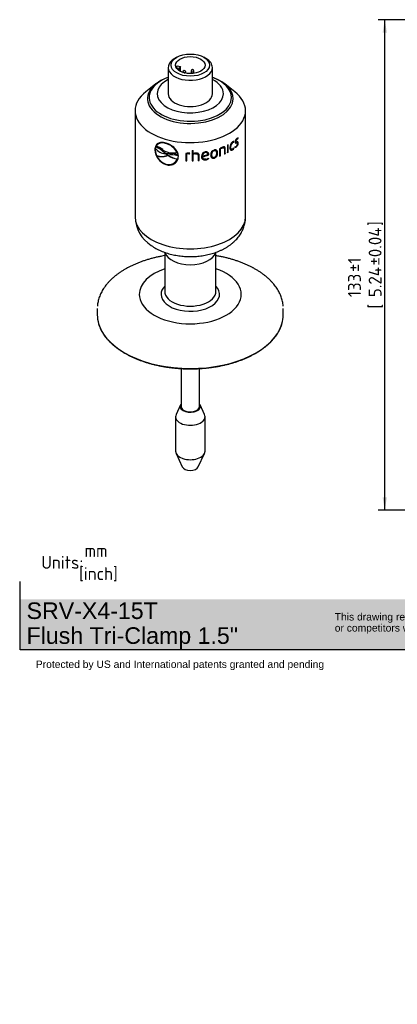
# Paper-space layout 'Invenitec-A4' of a CAD drawing. Header units: millimetres. Extents: x 0 to 306, y -84 to 205.
# Tile 1 of 2: x 0 to 103, y -84 to 183. Entities that reach past the tile are written whole.
import ezdxf
from ezdxf.entities.mleader import LeaderData, LeaderLine
from ezdxf.enums import TextEntityAlignment as Align
from ezdxf.math import Vec2, Vec3

# ---------------------------------------------------------------- set-up
doc = ezdxf.new("R2010")
doc.units = ezdxf.units.MM
doc.layers.add('Default', color=7, linetype='Continuous')
doc.layers.add('SRV-FLUSH-X4-1.5', color=7, linetype='Continuous')
doc.styles.add('SEACAD_Solid_Edge_ISO', font='seiso.ttf')
doc.dimstyles.new('Rheonics_Publish', dxfattribs={"dimtxt": 3.5, "dimasz": 3.5, "dimexe": 1.75, "dimexo": 0, "dimgap": 0.875, "dimtad": 1, "dimdec": 0, "dimdsep": 46, "dimtxsty": 'SEACAD_Solid_Edge_ISO', "dimblk1": '_SE_FILLED', "dimblk2": '_SE_FILLED', "dimsah": 1, "dimcen": 1.75, "dimazin": 0, "dimtfac": 0.5, "dimtmove": 0, "dimatfit": 3, "dimfxl": 1, "dimarcsym": 0})

# ---------------------------------------------------------------- blocks, each defined once
blk = doc.blocks.new('DMBLK18')
at = {"layer": 'Default', "linetype": 'Continuous'}
for points in [[(98.62, 179.86), (99.79, 179.86), (99.21, 183.36)], [(98.62, 53.73), (99.21, 50.23), (99.79, 53.73)]]:
    blk.add_hatch(color=7, dxfattribs=at).paths.add_polyline_path(points)
at = {"layer": 'Default', "color": 7, "linetype": 'Continuous'}
for p, q in [((143.84, 183.36), (97.46, 183.36)), ((99.21, 50.23), (99.21, 183.36)), ((141.59, 50.23), (97.46, 50.23))]:
    blk.add_line(p, q, dxfattribs=at)
at = {"layer": 'Default', "color": 7, "linetype": 'Continuous', "style": 'SEACAD_Solid_Edge_ISO'}
for s, p in [('±0.04', (94.83, 116.63)), (']', (94.83, 127.37)), ('±1', (89.23, 114.88)), ('133', (89.23, 108.04)), ('5.24', (94.83, 108.04)), ('[', (94.83, 104.94))]:
    blk.add_text(s, height=3.5, rotation=90, dxfattribs=at).set_placement(p, align=Align.TOP_LEFT)
blk = doc.blocks.new('_SE_FILLED')
at = {"color": 0}
blk.add_line((0, 0), (-1, 0), dxfattribs=at)
blk.add_solid([(0, 0), (-1, -0.1665), (-1, 0.1665), (0, 0)], dxfattribs=at)
blk = doc.blocks.new('SE2')
at = {"layer": 'SRV-FLUSH-X4-1.5', "color": 7, "linetype": 'Continuous'}
for p, q in [((42.72, 173.15), (42.16, 172.82)), ((50.64, 172.82), (50.08, 173.15)), ((40.4, 170.37), (40.4, 163.27)), ((43.42, 170.14), (42.59, 170.32)), ((42.86, 170.88), (43.77, 170.68)), ((43.77, 170.68), (43.42, 170.14)), ((43.42, 169.49), (43.42, 170.14)), ((43.77, 169.28), (43.77, 170.68)), ((44.37, 169.15), (44.37, 169.03)), ((45.17, 168.83), (45.17, 169.15)), ((46.6, 169.42), (46.6, 168.72)), ((47.4, 168.79), (47.4, 169.42)), ((52.4, 163.27), (52.4, 170.37)), ((37.03, 165.91), (34.33, 163.79)), ((40.29, 167.65), (40.04, 167.55)), ((52.76, 167.55), (52.51, 167.65)), ((58.47, 163.79), (55.77, 165.91)), ((31.4, 158.65), (31.4, 129.83)), ((61.4, 129.83), (61.4, 158.65)), ((39.83, 149.81), (39.78, 149.76)), ((57.81, 150.06), (57.89, 150.02)), ((58.11, 150.16), (58.16, 150.33)), ((58.11, 150.16), (58.19, 150.12)), ((58.19, 150.12), (58.25, 150.33)), ((58.64, 150.35), (58.73, 150.31)), ((58.73, 150.15), (58.81, 150.12)), ((58.88, 149.94), (58.96, 149.91)), ((58.94, 150.96), (59.03, 150.92)), ((59.18, 149.95), (59.1, 149.98)), ((59.23, 151.09), (59.27, 151.27)), ((59.23, 151.09), (59.31, 151.06)), ((59.31, 151.06), (59.37, 151.29)), ((59.32, 149.92), (59.41, 149.89)), ((36.85, 148.13), (36.79, 148.08)), ((36.93, 148.37), (37.04, 148.84)), ((37.07, 148.88), (37.04, 148.84)), ((37.6, 149.59), (37.54, 149.54)), ((39.3, 147.34), (39.26, 147.3)), ((39.26, 147.3), (39.62, 147)), ((39.66, 147.04), (39.3, 147.34)), ((39.66, 147.04), (39.62, 147)), ((39.67, 146.96), (39.63, 146.97)), ((39.74, 147.01), (39.7, 146.97)), ((39.7, 146.97), (40.37, 146.99)), ((40.37, 146.99), (40.4, 147.03)), ((42.78, 147.46), (42.75, 147.4)), ((45.15, 147.01), (45.15, 145.04)), ((45.16, 147.01), (45.16, 145.09)), ((46, 146.99), (46.19, 146.98)), ((46, 146.99), (46, 146.93)), ((46.19, 146.98), (46.23, 147.12)), ((46.19, 146.92), (46.25, 147.11)), ((46.19, 146.98), (46.19, 146.92)), ((46.94, 147.87), (46.94, 145.01)), ((47.21, 147.06), (47.21, 147.88)), ((47.21, 147.06), (47.22, 147)), ((47.22, 147), (47.22, 147.88)), ((47.81, 147.02), (47.82, 146.97)), ((50.45, 147.32), (50.48, 147.27)), ((51.09, 147.05), (51.05, 147.11)), ((52.84, 147.84), (52.89, 147.79)), ((53.41, 147.68), (53.36, 147.74)), ((53.77, 147.23), (53.82, 147.18)), ((54.37, 148.3), (54.37, 146.33)), ((54.55, 146.47), (54.55, 148.31)), ((54.55, 148.31), (54.61, 148.26)), ((54.61, 146.42), (54.61, 148.26)), ((55.06, 148.59), (55.12, 148.55)), ((55.56, 148.57), (55.5, 148.61)), ((55.67, 148.28), (55.67, 146.86)), ((55.83, 147), (55.83, 148.43)), ((55.83, 148.43), (55.89, 148.39)), ((55.83, 147), (55.89, 146.96)), ((55.89, 146.96), (55.89, 148.39)), ((56.47, 149.33), (56.47, 147.25)), ((56.61, 147.4), (56.61, 149.4)), ((56.61, 147.4), (56.68, 147.36)), ((56.68, 147.36), (56.68, 149.44)), ((57.28, 148.83), (57.35, 148.79)), ((57.48, 148.24), (57.55, 148.2)), ((57.8, 148.09), (57.87, 148.05)), ((58.17, 148.5), (58.16, 148.54)), ((58.17, 148.5), (58.25, 148.46)), ((58.25, 148.46), (58.19, 148.59)), ((58.59, 148.9), (58.52, 148.67)), ((58.85, 148.91), (58.94, 148.87)), ((37.34, 146.47), (37.28, 146.42)), ((40.29, 146.51), (39.67, 146.96)), ((40.04, 146.48), (39.99, 146.42)), ((40.25, 146.54), (40.04, 146.48)), ((40.33, 146.52), (40.31, 146.49)), ((42.85, 145.46), (42.86, 145.49)), ((42.89, 145.56), (42.87, 145.5)), ((43.01, 146.75), (42.97, 146.71)), ((42.97, 146.71), (43, 146.39)), ((43.04, 146.43), (43, 146.39)), ((43.04, 146.43), (43.01, 146.75)), ((45.16, 145.09), (45.15, 145.04)), ((45.44, 146.93), (45.43, 146.87)), ((45.43, 145.02), (45.43, 146.87)), ((46, 146.93), (46.19, 146.92)), ((47.21, 145.08), (47.21, 146.86)), ((47.21, 146.86), (47.22, 146.8)), ((47.21, 145.08), (47.22, 145.02)), ((47.22, 145.02), (47.22, 146.8)), ((48.5, 146.67), (48.48, 146.73)), ((48.52, 146.51), (48.52, 145.09)), ((48.78, 145.17), (48.78, 146.61)), ((48.78, 146.61), (48.8, 146.55)), ((48.78, 145.17), (48.8, 145.12)), ((48.8, 145.12), (48.8, 146.55)), ((49.66, 146.36), (49.68, 146.31)), ((49.67, 146.19), (49.7, 146.14)), ((49.68, 146.31), (51.16, 146.73)), ((49.73, 145.92), (49.76, 145.86)), ((50.55, 145.37), (50.58, 145.31)), ((51.31, 145.65), (51.25, 145.75)), ((51.34, 145.59), (51.25, 145.75)), ((51.31, 145.65), (51.34, 145.59)), ((51.38, 146.69), (51.38, 146.82)), ((51.38, 146.82), (51.41, 146.76)), ((51.38, 146.69), (51.41, 146.64)), ((51.41, 146.64), (51.41, 146.76)), ((52.15, 146.77), (52.18, 146.72)), ((52.29, 146.21), (52.33, 146.16)), ((52.84, 145.87), (52.89, 145.82)), ((54.55, 146.47), (54.61, 146.42)), ((39.83, 144.08), (39.78, 144.03)), ((39.45, 120.22), (39.45, 109.63)), ((53.35, 109.63), (53.35, 120.22)), ((21.15, 104.97), (21.15, 103.26)), ((71.65, 103.26), (71.65, 104.97)), ((43.89, 88.68), (43.89, 78.36)), ((48.91, 78.36), (48.91, 88.68)), ((43.74, 78.8), (42.53, 76.18)), ((50.26, 76.18), (49.06, 78.8)), ((42.4, 75.59), (42.4, 66.25)), ((50.4, 66.25), (50.4, 75.59)), ((42.53, 65.66), (44.23, 61.99)), ((48.57, 61.99), (50.26, 65.66))]:
    blk.add_line(p, q, dxfattribs=at)
for centre, radius, start, end in [((44.77, 169.15), 0.4, 0, 180), ((47, 169.42), 0.4, 0, 180), ((38.53, 145.14), 4.79, 28.2476, 74.8797), ((38.6, 145.24), 4.73, 27.9279, 74.9252), ((59.03, 148.73), 1.88, 128.0963, 181.6818), ((58.77, 148.91), 1.49, 129.9324, 183.2451), ((58.84, 148.87), 1.5, 129.8029, 183.1737), ((58.09, 149.7), 0.453, 86.9856, 128.3193), ((58.24, 149.74), 0.592, 88.9058, 128.5315), ((58.17, 149.66), 0.46, 87.2866, 128.2901), ((59.88, 150.1), 1.33, 130.9162, 176.5156), ((59.54, 150.28), 0.897, 131.6091, 176.1073), ((59.62, 150.25), 0.901, 131.535, 176.007), ((57.92, 149.96), 1.41, 311.6822, 358.4286), ((58.29, 149.79), 0.977, 311.275, 357.4215), ((58, 149.93), 1.41, 311.6082, 358.3376), ((41.19, 148.2), 4.4, 181.5836, 251.4276), ((41.23, 148.24), 4.38, 181.4468, 251.2996), ((40.12, 151.25), 4.3, 222.0375, 263.4394), ((34.45, 142.68), 6.67, 43.8385, 67.2285), ((34.48, 142.72), 6.68, 43.813, 67.1573), ((34.63, 142.7), 6.88, 51.5197, 68.4072), ((41.47, 151.33), 4.14, 231.7268, 288.105), ((39.95, 150.32), 3.32, 266.3825, 277.8642), ((41.16, 142.12), 4.93, 68.4268, 99.2066), ((41.19, 142.16), 4.94, 68.451, 99.1939), ((45.96, 144.24), 2.89, 88.6775, 106.3083), ((45.95, 145.03), 1.96, 88.4112, 104.9946), ((46.1, 146.35), 0.78, 78.7507, 95.0914), ((47.91, 145.47), 1.56, 93.5716, 116.4908), ((47.99, 145.31), 1.86, 94.0294, 114.543), ((50.62, 146.27), 1.19, 97.0454, 181.896), ((50.6, 146.4), 0.939, 99.0248, 181.998), ((50.62, 146.34), 0.942, 98.8515, 181.8404), ((53.23, 146.72), 1.3, 105.2104, 182.6438), ((52.44, 147.14), 1.33, 287.5866, 4.0568), ((52.49, 147.09), 1.33, 287.4357, 3.9245), ((56.42, 145.62), 3.38, 112.7094, 127.3553), ((55.95, 146.41), 2.36, 112.2268, 126.3971), ((56.02, 146.34), 2.39, 112.224, 126.3028), ((57, 149.2), 1.37, 305.7769, 329.2825), ((57.04, 149.19), 1.42, 306.0101, 328.9174), ((57.2, 149.18), 1.15, 306.3059, 329.1568), ((58.42, 149.41), 0.749, 278.1569, 313.99), ((58.34, 149.44), 0.737, 285.3381, 314.0237), ((58.51, 149.52), 0.628, 277.0975, 312.6457), ((41.01, 148.02), 4.05, 203.189, 252.3957), ((38.64, 150.72), 4.51, 252.4781, 287.465), ((38.68, 150.72), 4.46, 252.5276, 287.704), ((42.1, 139.89), 6.86, 105.4701, 107.8971), ((41.48, 142.7), 3.99, 67.5435, 107.3683), ((44.22, 152.76), 7.38, 238.0513, 259.4156), ((44.24, 152.74), 7.31, 237.9452, 259.3929), ((45.94, 144.94), 1.99, 88.4149, 104.8825), ((47.92, 145.39), 1.58, 93.5633, 116.3383), ((43.64, 169.9), 24.46, 284.2771, 288.4341), ((43.64, 170), 24.62, 284.2323, 288.3897), ((50.25, 147.32), 1.98, 278.8335, 302.2193), ((50.28, 147.29), 2, 278.8326, 302.0928), ((50.31, 147.23), 1.76, 279.3417, 302.4561), ((40.91, 130.1), 9.51, 181.5843, 237.3873)]:
    blk.add_arc(centre, radius, start, end, dxfattribs=at)
for major_axis in [(5.2, 0), (-4, 0)]:
    blk.add_ellipse((46.4, 171.02), major_axis=major_axis, ratio=0.57735, dxfattribs=at)
for centre, major_axis, start_param, end_param in [((46.4, 170.37), (6, 0), 2.356195, 6.283185), ((46.4, 170.37), (6, 0), 0, 0.785398), ((46.4, 169.8), (-4, 0), 5.796988, 6.01481), ((44.77, 169.15), (0.4, 0), 3.141593, 3.85259), ((44.77, 169.15), (0.4, 0), 4.640829, 6.283185), ((47, 169.42), (0.4, 0), 3.141593, 6.283185), ((46.4, 161.92), (11.64, 0), 2.148723, 6.283185), ((46.4, 162.24), (11.18, 0), 2.137285, 6.283185), ((46.4, 163.27), (9, 0), 2.300524, 6.283185), ((46.4, 162.24), (11.18, 0), 0, 1.004308), ((46.4, 163.27), (9, 0), 0, 0.841069), ((46.4, 161.92), (11.64, 0), 0, 0.99287), ((46.4, 158.65), (15, 0), 2.5064, 6.283185), ((46.4, 163.27), (-6, 0), 0, 3.141593), ((46.4, 158.65), (15, 0), 0, 0.635193), ((46.4, 156.52), (15, 0), -1.534965, -1.516391), ((46.4, 153.67), (14.9, 0), -0.899174, -0.885888), ((46.4, 155.74), (15, 0), -0.834616, -0.816045), ((46.4, 153.67), (14.9, 0), -0.828517, -0.816045), ((46.4, 153.67), (15, 0), -0.834616, -0.816045), ((46.4, 153.67), (-15, 0), 1.48758, 1.506155), ((46.4, 153.67), (-14.9, 0), 1.48758, 1.506155), ((46.4, 153.67), (14.9, 0), -1.534965, -1.516391), ((46.4, 153.67), (15, 0), -1.534965, -1.516391), ((46.4, 153.67), (14.9, 0), -1.428867, -1.410292), ((46.4, 153.67), (15, 0), -1.428867, -1.410292), ((46.4, 153.67), (14.9, 0), -1.006345, -0.991986), ((46.4, 153.67), (15, 0), -1.010561, -0.991986), ((46.4, 153.67), (15, 0), -0.904462, -0.885888), ((46.4, 129.83), (-15, 0), 0, 3.141593), ((46.4, 120.85), (-6.95, 0), 0.167792, 2.973591), ((46.4, 108.82), (-13.85, 0), 0, 4.18662), ((46.4, 108.82), (-13.85, 0), 5.238158, 6.283185), ((46.4, 108.82), (-7.95, 0), 0, 3.648575), ((46.4, 108.82), (-7.95, 0), 5.776203, 6.283185), ((46.4, 109.63), (-6.95, 0), 0, 3.141593), ((46.4, 103.26), (-25.25, 0), 0, 0.167083), ((46.4, 103.26), (-25.25, 0), 2.972628, 3.141593), ((46.4, 103.26), (-25.25, 0), 0.167083, 2.972628), ((46.4, 78.39), (2.75, 0), 2.72028, 6.283185), ((46.4, 78.39), (2.55, 0), 2.963174, 6.283185), ((46.4, 78.36), (-2.51, 0), 0, 0.785398), ((46.4, 78.36), (-2.51, 0), 2.356195, 3.141593), ((46.4, 78.39), (2.75, 0), 0, 0.421313), ((46.4, 78.39), (2.55, 0), 0, 0.178419), ((46.4, 75.59), (4, 0), 2.881297, 6.283185), ((46.4, 75.59), (4, 0), 0, 0.260295), ((46.4, 66.25), (-4, 0), 0, 3.141593), ((46.4, 62.33), (-2.25, 0), 0.260295, 2.881297)]:
    blk.add_ellipse(centre, major_axis=major_axis, ratio=0.57735, start_param=start_param, end_param=end_param, dxfattribs=at)
for points, knots in [([(39.78, 149.88), (39.36, 149.99), (38.95, 150.06), (38.21, 150.03), (37.88, 149.94), (37.35, 149.62), (37.14, 149.39), (36.86, 148.81), (36.8, 148.46), (36.79, 148.08)], [0, 0, 0, 0, 0.25, 0.25, 0.5, 0.5, 0.75, 0.75, 1, 1, 1, 1]), ([(37.51, 149.72), (37.32, 149.57), (37.17, 149.37), (36.92, 148.86), (36.86, 148.51), (36.85, 148.13)], [0.5513149, 0.5513149, 0.5513149, 0.5513149, 0.75, 0.75, 1, 1, 1, 1]), ([(39.78, 149.76), (39.71, 149.78), (39.64, 149.8), (39.49, 149.84), (39.42, 149.85), (39.21, 149.89), (39.07, 149.9), (38.66, 149.93), (38.42, 149.9), (38.07, 149.82), (37.96, 149.78), (37.76, 149.69), (37.67, 149.64), (37.5, 149.51), (37.42, 149.44), (37.31, 149.32), (37.28, 149.28), (37.22, 149.19), (37.19, 149.15), (37.16, 149.1)], [0, 0, 0, 0, 0.0625, 0.0625, 0.125, 0.125, 0.25, 0.25, 0.5, 0.5, 0.625, 0.625, 0.75, 0.75, 0.875, 0.875, 0.9375, 0.9375, 1, 1, 1, 1]), ([(39.83, 149.81), (39.75, 149.83), (39.68, 149.85), (39.54, 149.89), (39.47, 149.9), (39.26, 149.94), (39.12, 149.95), (38.71, 149.97), (38.47, 149.95), (38.13, 149.87), (38.02, 149.83), (37.82, 149.74), (37.73, 149.68), (37.63, 149.61), (37.61, 149.6), (37.6, 149.59)], [0, 0, 0, 0, 0.0625, 0.0625, 0.125, 0.125, 0.25, 0.25, 0.5, 0.5, 0.625, 0.625, 0.75, 0.75, 0.7705591, 0.7705591, 0.7705591, 0.7705591]), ([(43.16, 146.28), (43.14, 146.66), (43.07, 147.06), (42.71, 147.81), (42.46, 148.17), (41.82, 148.82), (41.44, 149.11), (40.64, 149.58), (40.21, 149.75), (39.78, 149.88)], [0, 0, 0, 0, 0.25, 0.25, 0.5, 0.5, 0.75, 0.75, 1, 1, 1, 1]), ([(58.56, 150.18), (58.56, 150.1), (58.57, 150.04), (58.61, 149.93), (58.65, 149.9), (58.73, 149.87), (58.77, 149.87), (58.87, 149.88), (58.91, 149.9), (58.96, 149.91)], [0, 0, 0, 0, 0.25, 0.25, 0.5, 0.5, 0.75, 0.75, 1, 1, 1, 1]), ([(58.73, 150.15), (58.7, 150.16), (58.68, 150.17), (58.65, 150.24), (58.64, 150.29), (58.64, 150.35)], [0.541573, 0.541573, 0.541573, 0.541573, 0.75, 0.75, 1, 1, 1, 1]), ([(58.65, 149.91), (58.68, 149.9), (58.71, 149.9), (58.78, 149.92), (58.83, 149.93), (58.88, 149.94)], [0.5972167, 0.5972167, 0.5972167, 0.5972167, 0.75, 0.75, 1, 1, 1, 1]), ([(59.03, 150.15), (58.96, 150.12), (58.89, 150.1), (58.79, 150.12), (58.77, 150.14), (58.73, 150.21), (58.73, 150.26), (58.73, 150.31)], [0, 0, 0, 0, 0.5, 0.5, 0.75, 0.75, 1, 1, 1, 1]), ([(58.88, 149.94), (58.95, 149.97), (59.02, 149.99), (59.09, 149.98), (59.09, 149.98), (59.1, 149.98)], [0, 0, 0, 0, 0.5, 0.5, 0.5451855, 0.5451855, 0.5451855, 0.5451855]), ([(58.94, 150.96), (58.99, 151), (59.04, 151.03), (59.14, 151.08), (59.19, 151.1), (59.23, 151.09)], [0, 0, 0, 0, 0.5, 0.5, 1, 1, 1, 1]), ([(58.96, 149.91), (59.03, 149.94), (59.1, 149.96), (59.2, 149.95), (59.22, 149.93), (59.26, 149.86), (59.26, 149.81), (59.27, 149.75)], [0, 0, 0, 0, 0.5, 0.5, 0.75, 0.75, 1, 1, 1, 1]), ([(59.03, 150.92), (59.08, 150.97), (59.13, 151), (59.22, 151.05), (59.27, 151.07), (59.31, 151.06)], [0, 0, 0, 0, 0.5, 0.5, 1, 1, 1, 1]), ([(59.41, 149.89), (59.41, 149.97), (59.4, 150.04), (59.36, 150.14), (59.33, 150.17), (59.26, 150.2), (59.21, 150.2), (59.12, 150.18), (59.07, 150.16), (59.03, 150.15)], [0, 0, 0, 0, 0.25, 0.25, 0.5, 0.5, 0.75, 0.75, 1, 1, 1, 1]), ([(59.32, 149.92), (59.32, 150), (59.32, 150.07), (59.28, 150.17), (59.25, 150.2), (59.21, 150.22)], [0, 0, 0, 0, 0.25, 0.25, 0.4969939, 0.4969939, 0.4969939, 0.4969939]), ([(47.81, 147.02), (47.9, 147.03), (47.99, 147.03), (48.16, 147), (48.24, 146.98), (48.38, 146.9), (48.43, 146.84), (48.5, 146.71), (48.51, 146.64), (48.51, 146.57)], [0, 0, 0, 0, 0.25, 0.25, 0.5, 0.5, 0.75, 0.75, 1, 1, 1, 1]), ([(48.8, 146.55), (48.8, 146.6), (48.79, 146.65), (48.77, 146.74), (48.76, 146.79), (48.71, 146.87), (48.68, 146.91), (48.61, 146.98), (48.57, 147.02), (48.43, 147.1), (48.32, 147.13), (48.09, 147.16), (47.98, 147.17), (47.86, 147.16)], [0, 0, 0, 0, 0.125, 0.125, 0.25, 0.25, 0.375, 0.375, 0.5, 0.5, 0.75, 0.75, 1, 1, 1, 1]), ([(51.05, 147.11), (51.03, 147.15), (51.01, 147.19), (50.91, 147.28), (50.83, 147.31), (50.65, 147.34), (50.55, 147.34), (50.45, 147.32)], [0.3513395, 0.3513395, 0.3513395, 0.3513395, 0.5, 0.5, 0.75, 0.75, 1, 1, 1, 1]), ([(51.41, 146.76), (51.41, 146.82), (51.41, 146.87), (51.39, 146.98), (51.38, 147.03), (51.33, 147.18), (51.26, 147.27), (51.09, 147.4), (50.98, 147.44), (50.8, 147.47), (50.74, 147.47), (50.61, 147.47), (50.54, 147.46), (50.48, 147.45)], [0, 0, 0, 0, 0.125, 0.125, 0.25, 0.25, 0.5, 0.5, 0.75, 0.75, 0.875, 0.875, 1, 1, 1, 1]), ([(51.16, 146.73), (51.16, 146.81), (51.15, 146.89), (51.1, 147.04), (51.06, 147.11), (50.94, 147.22), (50.86, 147.26), (50.68, 147.29), (50.58, 147.28), (50.48, 147.27)], [0, 0, 0, 0, 0.25, 0.25, 0.5, 0.5, 0.75, 0.75, 1, 1, 1, 1]), ([(51.38, 146.82), (51.38, 146.87), (51.38, 146.93), (51.36, 147.03), (51.35, 147.08), (51.32, 147.16), (51.3, 147.2), (51.29, 147.23)], [0, 0, 0, 0, 0.125, 0.125, 0.25, 0.25, 0.3322823, 0.3322823, 0.3322823, 0.3322823]), ([(52.84, 147.84), (52.79, 147.82), (52.73, 147.8), (52.62, 147.75), (52.57, 147.71), (52.42, 147.6), (52.34, 147.5), (52.23, 147.29), (52.2, 147.19), (52.15, 146.98), (52.15, 146.87), (52.15, 146.77)], [0, 0, 0, 0, 0.125, 0.125, 0.25, 0.25, 0.5, 0.5, 0.75, 0.75, 1, 1, 1, 1]), ([(52.89, 147.79), (52.83, 147.77), (52.77, 147.75), (52.66, 147.7), (52.61, 147.66), (52.46, 147.55), (52.38, 147.45), (52.27, 147.24), (52.24, 147.13), (52.19, 146.92), (52.19, 146.82), (52.18, 146.72)], [0, 0, 0, 0, 0.125, 0.125, 0.25, 0.25, 0.5, 0.5, 0.75, 0.75, 1, 1, 1, 1]), ([(53.36, 147.74), (53.31, 147.79), (53.24, 147.83), (53.12, 147.87), (53.07, 147.87), (52.96, 147.86), (52.9, 147.85), (52.84, 147.84)], [0.542988, 0.542988, 0.542988, 0.542988, 0.75, 0.75, 0.875, 0.875, 1, 1, 1, 1]), ([(53.82, 147.18), (53.81, 147.24), (53.81, 147.31), (53.8, 147.43), (53.79, 147.49), (53.75, 147.61), (53.73, 147.66), (53.68, 147.76), (53.65, 147.81), (53.57, 147.89), (53.52, 147.93), (53.42, 147.98), (53.36, 148), (53.24, 148.02), (53.17, 148.02), (53.03, 148.01), (52.96, 147.99), (52.89, 147.98)], [0, 0, 0, 0, 0.125, 0.125, 0.25, 0.25, 0.375, 0.375, 0.5, 0.5, 0.625, 0.625, 0.75, 0.75, 0.875, 0.875, 1, 1, 1, 1]), ([(53.57, 147.1), (53.57, 147.2), (53.56, 147.3), (53.52, 147.49), (53.49, 147.58), (53.38, 147.72), (53.31, 147.78), (53.16, 147.81), (53.11, 147.82), (53, 147.81), (52.94, 147.8), (52.89, 147.79)], [0, 0, 0, 0, 0.25, 0.25, 0.5, 0.5, 0.75, 0.75, 0.875, 0.875, 1, 1, 1, 1]), ([(52.89, 146.01), (52.94, 146.03), (53, 146.05), (53.11, 146.11), (53.16, 146.14), (53.31, 146.26), (53.38, 146.36), (53.49, 146.57), (53.52, 146.68), (53.56, 146.9), (53.57, 147), (53.57, 147.1)], [0, 0, 0, 0, 0.125, 0.125, 0.25, 0.25, 0.5, 0.5, 0.75, 0.75, 1, 1, 1, 1]), ([(53.77, 147.23), (53.77, 147.29), (53.76, 147.36), (53.75, 147.48), (53.74, 147.54), (53.7, 147.65), (53.68, 147.71), (53.63, 147.81), (53.6, 147.86), (53.56, 147.9), (53.56, 147.9), (53.56, 147.9)], [0, 0, 0, 0, 0.125, 0.125, 0.25, 0.25, 0.375, 0.375, 0.5, 0.5, 0.5027855, 0.5027855, 0.5027855, 0.5027855]), ([(55.06, 148.59), (55.13, 148.62), (55.2, 148.65), (55.34, 148.67), (55.4, 148.66), (55.47, 148.63), (55.49, 148.62), (55.5, 148.61)], [0, 0, 0, 0, 0.25, 0.25, 0.5, 0.5, 0.578358, 0.578358, 0.578358, 0.578358]), ([(55.89, 148.39), (55.89, 148.44), (55.89, 148.49), (55.87, 148.58), (55.86, 148.62), (55.82, 148.7), (55.8, 148.73), (55.74, 148.78), (55.71, 148.8), (55.59, 148.84), (55.5, 148.84), (55.31, 148.81), (55.22, 148.77), (55.12, 148.74)], [0, 0, 0, 0, 0.125, 0.125, 0.25, 0.25, 0.375, 0.375, 0.5, 0.5, 0.75, 0.75, 1, 1, 1, 1]), ([(55.12, 148.55), (55.19, 148.57), (55.26, 148.6), (55.4, 148.62), (55.46, 148.62), (55.57, 148.57), (55.61, 148.53), (55.66, 148.42), (55.67, 148.35), (55.67, 148.28)], [0, 0, 0, 0, 0.25, 0.25, 0.5, 0.5, 0.75, 0.75, 1, 1, 1, 1]), ([(55.83, 148.43), (55.82, 148.48), (55.82, 148.53), (55.81, 148.62), (55.79, 148.66), (55.77, 148.72), (55.75, 148.74), (55.74, 148.76)], [0, 0, 0, 0, 0.125, 0.125, 0.25, 0.25, 0.3244734, 0.3244734, 0.3244734, 0.3244734]), ([(57.15, 148.67), (57.16, 148.61), (57.16, 148.54), (57.17, 148.42), (57.18, 148.36), (57.22, 148.2), (57.26, 148.1), (57.36, 148), (57.4, 147.98), (57.48, 147.94), (57.52, 147.94), (57.62, 147.94), (57.67, 147.95), (57.77, 147.99), (57.82, 148.02), (57.87, 148.05)], [0, 0, 0, 0, 0.125, 0.125, 0.25, 0.25, 0.5, 0.5, 0.625, 0.625, 0.75, 0.75, 0.875, 0.875, 1, 1, 1, 1]), ([(57.48, 148.24), (57.44, 148.26), (57.42, 148.28), (57.35, 148.37), (57.32, 148.45), (57.28, 148.63), (57.28, 148.73), (57.28, 148.83)], [0.3707783, 0.3707783, 0.3707783, 0.3707783, 0.5, 0.5, 0.75, 0.75, 1, 1, 1, 1]), ([(57.34, 148.01), (57.35, 148.01), (57.35, 148), (57.4, 147.98), (57.45, 147.97), (57.54, 147.98), (57.59, 147.99), (57.69, 148.02), (57.75, 148.05), (57.8, 148.09)], [0.598346, 0.598346, 0.598346, 0.598346, 0.625, 0.625, 0.75, 0.75, 0.875, 0.875, 1, 1, 1, 1]), ([(57.89, 148.26), (57.8, 148.2), (57.72, 148.17), (57.58, 148.18), (57.51, 148.21), (57.42, 148.33), (57.39, 148.41), (57.36, 148.59), (57.35, 148.69), (57.35, 148.79)], [0, 0, 0, 0, 0.25, 0.25, 0.5, 0.5, 0.75, 0.75, 1, 1, 1, 1]), ([(39.78, 144.03), (40.21, 143.92), (40.64, 143.88), (41.44, 144), (41.82, 144.14), (42.45, 144.57), (42.72, 144.86), (43.07, 145.52), (43.14, 145.89), (43.16, 146.28)], [0, 0, 0, 0, 0.25, 0.25, 0.5, 0.5, 0.75, 0.75, 1, 1, 1, 1]), ([(39.78, 144.16), (40.44, 143.98), (41.12, 144.01), (42.23, 144.51), (42.64, 144.96), (42.87, 145.5)], [0, 0, 0, 0, 0.5, 0.5, 1, 1, 1, 1]), ([(39.83, 144.08), (40.25, 143.98), (40.68, 143.94), (41.48, 144.05), (41.86, 144.2), (42.49, 144.64), (42.74, 144.92), (42.95, 145.32), (42.98, 145.39), (43.01, 145.46)], [0, 0, 0, 0, 0.25, 0.25, 0.5, 0.5, 0.75, 0.75, 0.8009012, 0.8009012, 0.8009012, 0.8009012]), ([(47.82, 146.97), (47.91, 146.97), (48, 146.97), (48.17, 146.94), (48.25, 146.92), (48.39, 146.84), (48.44, 146.79), (48.51, 146.66), (48.52, 146.59), (48.52, 146.51)], [0, 0, 0, 0, 0.25, 0.25, 0.5, 0.5, 0.75, 0.75, 1, 1, 1, 1]), ([(48.78, 146.61), (48.78, 146.65), (48.78, 146.7), (48.77, 146.76), (48.76, 146.77), (48.76, 146.77)], [0, 0, 0, 0, 0.125, 0.125, 0.1465943, 0.1465943, 0.1465943, 0.1465943]), ([(49.43, 146.23), (49.43, 146.16), (49.44, 146.09), (49.46, 145.96), (49.47, 145.89), (49.53, 145.7), (49.61, 145.58), (49.81, 145.4), (49.95, 145.33), (50.18, 145.29), (50.26, 145.29), (50.42, 145.29), (50.5, 145.3), (50.58, 145.31)], [0, 0, 0, 0, 0.125, 0.125, 0.25, 0.25, 0.5, 0.5, 0.75, 0.75, 0.875, 0.875, 1, 1, 1, 1]), ([(49.48, 145.87), (49.52, 145.75), (49.59, 145.64), (49.79, 145.46), (49.93, 145.39), (50.15, 145.35), (50.23, 145.34), (50.39, 145.35), (50.47, 145.35), (50.55, 145.37)], [0.2620261, 0.2620261, 0.2620261, 0.2620261, 0.5, 0.5, 0.75, 0.75, 0.875, 0.875, 1, 1, 1, 1]), ([(49.73, 145.92), (49.72, 145.96), (49.7, 146), (49.68, 146.09), (49.68, 146.14), (49.67, 146.19)], [0.7595497, 0.7595497, 0.7595497, 0.7595497, 0.875, 0.875, 1, 1, 1, 1]), ([(50.59, 145.5), (50.47, 145.48), (50.35, 145.48), (50.13, 145.51), (50.02, 145.55), (49.86, 145.68), (49.8, 145.76), (49.74, 145.89), (49.73, 145.94), (49.71, 146.04), (49.7, 146.09), (49.7, 146.14)], [0, 0, 0, 0, 0.25, 0.25, 0.5, 0.5, 0.75, 0.75, 0.875, 0.875, 1, 1, 1, 1]), ([(51.93, 146.66), (51.93, 146.59), (51.93, 146.53), (51.95, 146.4), (51.96, 146.34), (51.99, 146.23), (52.02, 146.17), (52.07, 146.06), (52.11, 146.01), (52.19, 145.93), (52.24, 145.89), (52.34, 145.83), (52.4, 145.81), (52.53, 145.78), (52.6, 145.78), (52.74, 145.79), (52.81, 145.8), (52.89, 145.82)], [0, 0, 0, 0, 0.125, 0.125, 0.25, 0.25, 0.375, 0.375, 0.5, 0.5, 0.625, 0.625, 0.75, 0.75, 0.875, 0.875, 1, 1, 1, 1]), ([(52.05, 146.09), (52.07, 146.07), (52.09, 146.05), (52.15, 145.98), (52.2, 145.94), (52.3, 145.88), (52.36, 145.86), (52.49, 145.83), (52.56, 145.83), (52.7, 145.84), (52.77, 145.85), (52.84, 145.87)], [0.439778, 0.439778, 0.439778, 0.439778, 0.5, 0.5, 0.625, 0.625, 0.75, 0.75, 0.875, 0.875, 1, 1, 1, 1]), ([(52.15, 146.77), (52.15, 146.67), (52.15, 146.57), (52.2, 146.38), (52.23, 146.29), (52.29, 146.22), (52.29, 146.21), (52.29, 146.21)], [0, 0, 0, 0, 0.25, 0.25, 0.5, 0.5, 0.5043148, 0.5043148, 0.5043148, 0.5043148]), ([(52.18, 146.72), (52.19, 146.62), (52.19, 146.52), (52.24, 146.33), (52.27, 146.24), (52.38, 146.09), (52.46, 146.03), (52.61, 145.99), (52.66, 145.98), (52.77, 145.99), (52.83, 146), (52.89, 146.01)], [0, 0, 0, 0, 0.25, 0.25, 0.5, 0.5, 0.75, 0.75, 0.875, 0.875, 1, 1, 1, 1]), ([(35.79, 122.09), (35.91, 122), (36.21, 121.8), (36.76, 121.46), (37.4, 121.1), (38.07, 120.77), (38.76, 120.47), (39.48, 120.2), (40.21, 119.96), (40.96, 119.74), (41.73, 119.56), (42.5, 119.4), (43.28, 119.28), (44.07, 119.18), (44.87, 119.11), (45.66, 119.07), (46.46, 119.06), (47.26, 119.07), (48.06, 119.12), (48.85, 119.19), (49.64, 119.29), (50.42, 119.43), (51.19, 119.59), (51.96, 119.78), (52.71, 120), (53.44, 120.25), (54.16, 120.53), (54.87, 120.84), (55.55, 121.18), (56.2, 121.55), (56.83, 121.95), (57.43, 122.38), (57.99, 122.84), (58.51, 123.32), (59, 123.83), (59.44, 124.35), (59.84, 124.89), (60.19, 125.45), (60.5, 126.01), (60.76, 126.59), (60.98, 127.18), (61.15, 127.77), (61.28, 128.37), (61.36, 128.96), (61.4, 129.46), (61.4, 129.74), (61.39, 129.84)], [0, 0, 0, 0, 0.0141, 0.037729, 0.061446, 0.085296, 0.109213, 0.133131, 0.157014, 0.180839, 0.204595, 0.228281, 0.251901, 0.275464, 0.298983, 0.322473, 0.345948, 0.369428, 0.392924, 0.416454, 0.440033, 0.46368, 0.48741, 0.511238, 0.535175, 0.559227, 0.583395, 0.607669, 0.632026, 0.656424, 0.680793, 0.705056, 0.729132, 0.75294, 0.776408, 0.799488, 0.822153, 0.844399, 0.866242, 0.887709, 0.90884, 0.929676, 0.950264, 0.97065, 0.99088, 1, 1, 1, 1]), ([(39.45, 119.32), (39.18, 119.27), (38.58, 119.16), (37.66, 118.98), (36.69, 118.76), (35.74, 118.51), (34.81, 118.24), (33.9, 117.95), (33.01, 117.64), (32.14, 117.31), (31.3, 116.95), (30.48, 116.58), (29.68, 116.18), (28.92, 115.77), (28.18, 115.33), (27.47, 114.88), (26.8, 114.41), (26.16, 113.93), (25.55, 113.43), (24.98, 112.91), (24.44, 112.38), (23.94, 111.83), (23.48, 111.28), (23.06, 110.71), (22.68, 110.13), (22.34, 109.54), (22.04, 108.95), (21.79, 108.35), (21.58, 107.74), (21.4, 107.13), (21.28, 106.52), (21.2, 105.99), (21.18, 105.69), (21.18, 105.58)], [0.4496783, 0.4496783, 0.4496783, 0.4496783, 0.4645822, 0.4827775, 0.5009774, 0.5191825, 0.5373932, 0.55561, 0.5738333, 0.5920632, 0.6103, 0.6285436, 0.6467938, 0.6650501, 0.6833115, 0.7015769, 0.7198442, 0.7381101, 0.7563711, 0.7746229, 0.7928602, 0.811077, 0.8292663, 0.8474208, 0.8655329, 0.8835955, 0.9016023, 0.9195493, 0.9374344, 0.9552591, 0.9730281, 0.9907495, 1, 1, 1, 1]), ([(63.33, 116.06), (63.18, 116.14), (62.81, 116.34), (62.12, 116.67), (61.3, 117.04), (60.45, 117.39), (59.57, 117.72), (58.68, 118.03), (57.76, 118.31), (56.82, 118.57), (55.87, 118.81), (54.9, 119.03), (54.06, 119.19), (53.54, 119.28), (53.35, 119.32)], [0, 0, 0, 0, 0.0096308, 0.0278747, 0.046114, 0.0643481, 0.0825768, 0.1007996, 0.1190167, 0.1372281, 0.1554341, 0.1736351, 0.1918315, 0.202243, 0.202243, 0.202243, 0.202243]), ([(71.62, 105.61), (71.62, 105.64), (71.61, 105.85), (71.56, 106.3), (71.45, 106.91), (71.29, 107.52), (71.1, 108.12), (70.86, 108.72), (70.58, 109.31), (70.26, 109.9), (69.9, 110.48), (69.49, 111.05), (69.05, 111.6), (68.57, 112.15), (68.06, 112.69), (67.5, 113.21), (66.91, 113.71), (66.28, 114.21), (65.63, 114.68), (64.93, 115.14), (64.23, 115.57), (63.67, 115.88), (63.39, 116.03), (63.33, 116.06)], [0, 0, 0, 0, 0.00563, 0.056508, 0.107425, 0.158423, 0.209536, 0.260792, 0.31221, 0.363798, 0.415557, 0.467476, 0.519544, 0.57174, 0.624046, 0.676441, 0.728905, 0.781419, 0.83397, 0.886542, 0.939126, 0.988964, 1, 1, 1, 1]), ([(21.51, 100.8), (21.51, 100.79), (21.56, 100.58), (21.71, 100.16), (21.95, 99.58), (22.23, 99), (22.55, 98.43), (22.91, 97.86), (23.31, 97.31), (23.75, 96.76), (24.23, 96.23), (24.75, 95.7), (25.3, 95.19), (25.89, 94.7), (26.51, 94.22), (27.17, 93.75), (27.85, 93.3), (28.57, 92.87), (29.32, 92.45), (30.1, 92.05), (30.91, 91.68), (31.74, 91.32), (32.59, 90.98), (33.47, 90.66), (34.37, 90.36), (35.29, 90.09), (36.23, 89.84), (37.19, 89.61), (38.16, 89.4), (39.15, 89.21), (40.14, 89.05), (41.15, 88.92), (42.17, 88.8), (43.19, 88.72), (44.22, 88.65), (45.26, 88.61), (46.29, 88.6), (47.33, 88.61), (48.36, 88.64), (49.39, 88.7), (50.42, 88.78), (51.44, 88.89), (52.45, 89.02), (53.45, 89.18), (54.43, 89.36), (55.41, 89.56), (56.37, 89.79), (57.31, 90.03), (58.24, 90.3), (59.14, 90.6), (60.02, 90.91), (60.89, 91.24), (61.72, 91.6), (62.53, 91.97), (63.32, 92.37), (64.07, 92.78), (64.8, 93.21), (65.49, 93.66), (66.16, 94.12), (66.79, 94.6), (67.38, 95.09), (67.94, 95.6), (68.47, 96.12), (68.95, 96.65), (69.4, 97.2), (69.81, 97.75), (70.18, 98.31), (70.51, 98.89), (70.8, 99.47), (71.04, 100.05), (71.21, 100.5), (71.27, 100.73), (71.28, 100.78)], [0, 0, 0, 0, 0.001085, 0.015639, 0.030204, 0.044782, 0.059374, 0.073978, 0.088594, 0.10322, 0.117856, 0.132498, 0.147147, 0.1618, 0.176455, 0.191113, 0.205773, 0.220432, 0.235092, 0.249751, 0.264409, 0.279066, 0.293723, 0.308378, 0.323031, 0.337684, 0.352335, 0.366986, 0.381635, 0.396284, 0.410932, 0.425579, 0.440225, 0.454871, 0.469517, 0.484163, 0.498808, 0.513453, 0.528098, 0.542744, 0.55739, 0.572036, 0.586682, 0.60133, 0.615977, 0.630626, 0.645276, 0.659927, 0.674579, 0.689232, 0.703886, 0.718542, 0.733199, 0.747858, 0.762518, 0.777179, 0.791841, 0.806504, 0.821167, 0.835831, 0.850493, 0.865154, 0.879812, 0.894466, 0.909114, 0.923756, 0.938389, 0.953012, 0.967623, 0.982221, 0.996805, 1, 1, 1, 1])]:
    blk.add_open_spline(points, degree=3, knots=knots, dxfattribs=at)
for points, degree in [([(59.37, 151.29), (59.27, 151.29), (59.14, 151.21), (59.02, 151.1)], 3), ([(39.62, 147), (39.66, 146.98), (39.7, 146.97)], 2), ([(39.74, 147.01), (39.7, 147.02), (39.66, 147.04)], 2), ([(40.31, 146.49), (40.29, 146.5), (40.27, 146.51)], 2), ([(42.86, 145.49), (42.87, 145.51), (42.88, 145.54), (42.89, 145.56)], 3)]:
    blk.add_open_spline(points, degree=degree, dxfattribs=at)
blk = doc.blocks.new('_Dot')
at = {"color": 0, "linetype": 'ByBlock', "lineweight": -2}
blk.add_line((-0.5, 0), (-1, 0), dxfattribs=at)
at = {"color": 0, "linetype": 'ByBlock', "const_width": 0.5}
blk.add_lwpolyline([(-0.25, 0, 1), (0.25, 0, 1)], format="xyb", close=True, dxfattribs=at)

psp = doc.layouts.new('Invenitec-A4')

# ---------------------------------------------------------------- hatches: boundary and pattern name
at = {"layer": 'Default', "linetype": 'Continuous'}
psp.add_hatch(color=7, dxfattribs=at).paths.add_polyline_path([(207.95, 26.06), (0.07, 26.06), (0.07, 12.6), (207.95, 12.6)])

# ---------------------------------------------------------------- linework, layer by layer
at = {"layer": 'Default', "color": 7, "linetype": 'Continuous'}
for p, q in [((0.23, 12.36), (0.23, 30.84)), ((208.11, 12.36), (0.23, 12.36))]:
    psp.add_line(p, q, dxfattribs=at)

# ---------------------------------------------------------------- block references
at = {"layer": 'Default'}
psp.add_blockref('SE2', (0, 0), dxfattribs=at)

# ---------------------------------------------------------------- dimensions: what is measured, and where the dimension line sits
at = {"layer": 'Default', "color": 7, "linetype": 'Continuous'}
dim = psp.add_linear_dim(base=(99.21, 183.36), p1=(141.59, 50.23), p2=(143.84, 183.36), angle=90, text='\\A1;<> ±1', dimstyle='Rheonics_Publish', override={"dimpost": '\\X'}, dxfattribs=at)
dim.commit()
dim.dimension.update_dxf_attribs({"geometry": 'DMBLK18', "text_midpoint": (99.21, 116.79), "dimtype": 160})

# ---------------------------------------------------------------- leaders
ml = psp.add_multileader_mtext('Standard', dxfattribs=at)
ml.set_content('{\\pxsm0.9;\\fSolid Edge ISO|b0||i0||c0|p34;\\W1.;mm\\P}', color=256)
ml.set_leader_properties()
ml.set_arrow_properties(name='DOT')
ml.build(insert=Vec2(0, 0))
ml.multileader.update_dxf_attribs({"leader_type": 0, "dogleg_length": 0, "arrow_head_size": 3.5})
ctx = ml.context
ctx.base_point, ctx.char_height, ctx.arrow_head_size, ctx.landing_gap_size = Vec3(16.44, 39.27), 3.5, 3.5, 1.23
ctx.mtext.insert = Vec3(17.66, 41.02)
ml = psp.add_multileader_mtext('Standard', dxfattribs=at)
ml.set_content('{\\pxsm0.9;\\fSolid Edge ISO|b0||i0||c0|p34;\\W1.;Units:\\P}', color=256)
ml.set_leader_properties()
ml.set_arrow_properties(name='DOT')
ml.build(insert=Vec2(0, 0))
ml.multileader.update_dxf_attribs({"leader_type": 0, "dogleg_length": 0, "arrow_head_size": 3.5})
ctx = ml.context
ctx.base_point, ctx.char_height, ctx.arrow_head_size, ctx.landing_gap_size = Vec3(4.72, 36.07), 3.5, 3.5, 1.23
ctx.mtext.insert = Vec3(5.94, 37.83)
ml = psp.add_multileader_mtext('Standard', dxfattribs=at)
ml.set_content('{\\pxsm0.9;\\fSolid Edge ISO|b0||i0||c0|p34;\\W1.;[inch]\\P}', color=256)
ml.set_leader_properties()
ml.build(insert=Vec2(0, 0))
ml.multileader.update_dxf_attribs({"dogleg_length": 0, "arrow_head_size": 0.805})
ctx = ml.context
ctx.base_point, ctx.char_height, ctx.arrow_head_size, ctx.landing_gap_size = Vec3(14.97, 33.03), 3.5, 0.805, 1.23
ctx.mtext.insert = Vec3(16.19, 34.78)
ml = psp.add_multileader_mtext('Standard', dxfattribs=at)
ml.set_content('{\\pxsm0.9;\\fArial|b0||i0||c0|p34;\\W1.;SRV-X4-15T\\PFlush Tri-Clamp 1.5"\\P}', color=256)
ml.set_leader_properties()
ml.set_arrow_properties(name='DOT')
ml.build(insert=Vec2(0, 0))
ml.multileader.update_dxf_attribs({"leader_type": 0, "dogleg_length": 0, "arrow_head_size": 4.5})
ctx = ml.context
ctx.base_point, ctx.char_height, ctx.arrow_head_size, ctx.landing_gap_size = Vec3(0.37, 22.34), 4.5, 4.5, 1.57
ctx.mtext.insert = Vec3(1.94, 25.21)
ml = psp.add_multileader_mtext('Standard', dxfattribs=at)
ml.set_content('{\\pxsm0.9;\\fArial|b0||i0||c0|p34;\\W1.;This drawing remains property of rheonics. It may be neither copied nor informed to third persons \\Por competitors without our approval. ( 2 paragraph 1 fig.7 copyright act of 9th Sept. 1965)\\P}', color=256)
ml.set_leader_properties()
ml.set_arrow_properties(name='DOT')
ml.build(insert=Vec2(0, 0))
ml.multileader.update_dxf_attribs({"leader_type": 0, "dogleg_length": 0, "arrow_head_size": 2})
ctx = ml.context
ctx.base_point, ctx.char_height, ctx.arrow_head_size, ctx.landing_gap_size = Vec3(84.93, 21), 2, 2, 0.7
ctx.mtext.insert = Vec3(85.63, 22.3)
ml = psp.add_multileader_mtext('Standard', dxfattribs=at)
ml.set_content('{\\pxsm0.9;\\fArial|b0||i0||c0|p34;\\W1.;Protected by US and International patents granted and pending\\P}', color=256)
ml.set_leader_properties()
ml.set_arrow_properties(name='DOT')
ml.build(insert=Vec2(0, 0))
ml.multileader.update_dxf_attribs({"leader_type": 0, "dogleg_length": 0, "arrow_head_size": 2})
ctx = ml.context
ctx.base_point, ctx.char_height, ctx.arrow_head_size, ctx.landing_gap_size = Vec3(3.76, 8.14), 2, 2, 0.7
ctx.mtext.insert = Vec3(4.46, 9.43)

doc.saveas('drawing.dxf')
